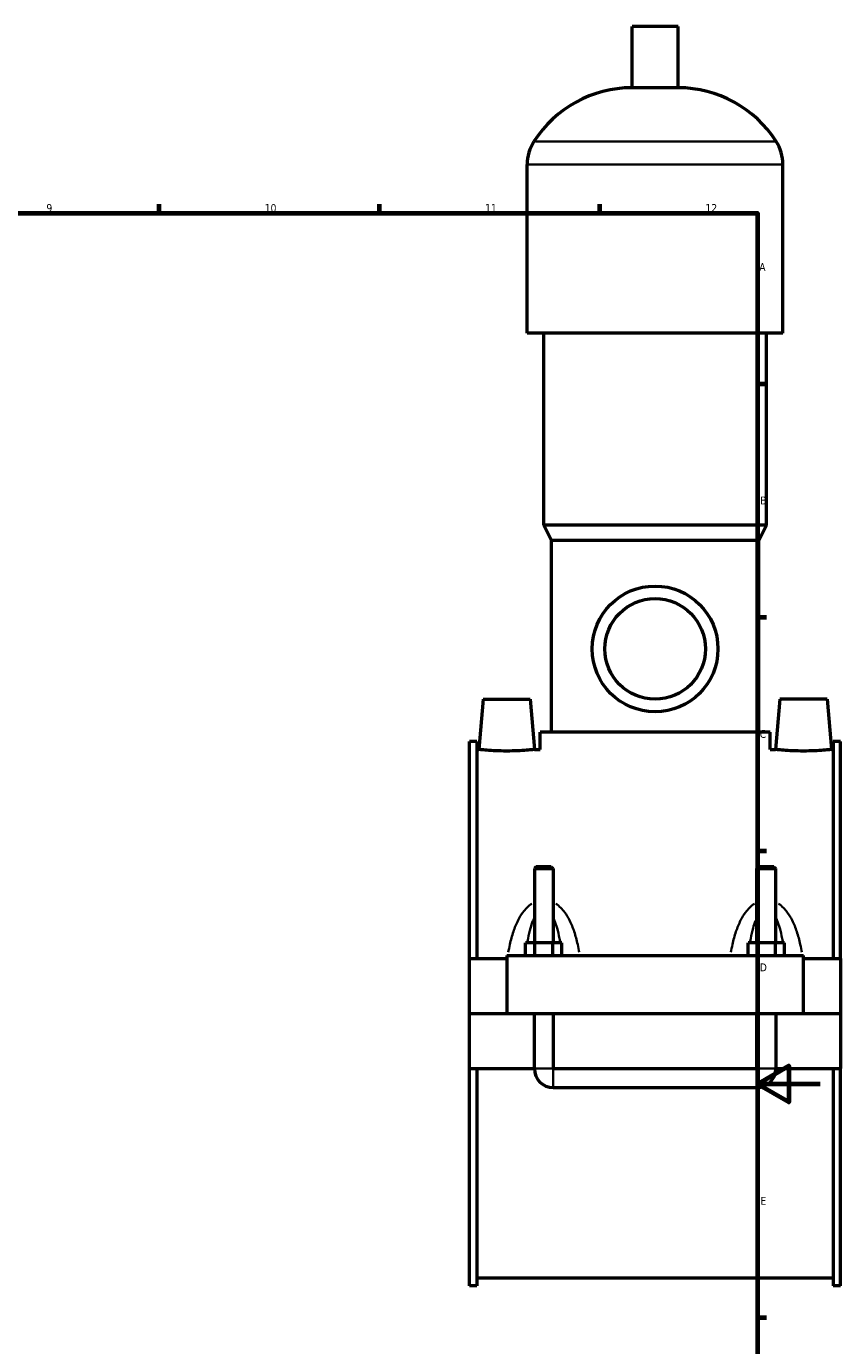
# Model space of a CAD drawing. Header units: millimetres. Extents: x 0 to 965, y -206 to 1211.
# Tile 6 of 8: x 589 to 847, y 214 to 633. Entities that reach past the tile are written whole.
import ezdxf

# ---------------------------------------------------------------- set-up
doc = ezdxf.new("R2010")
doc.units = ezdxf.units.MM
for name, color, linetype, lineweight in [('Border (ISO)', 7, 'Continuous', 70), ('Visible (ISO)', 7, 'Continuous', 50), ('Visible Narrow (ISO)', 7, 'Continuous', 35)]:
    doc.layers.add(name, color=color, linetype=linetype, lineweight=lineweight)
doc.styles.add('Note Text (ISO)', font='tahoma.ttf')

# ---------------------------------------------------------------- blocks, each defined once
blk = doc.blocks.new('Borders Default Border')
at = {"layer": 'Border (ISO)'}
for p, q in [((630.75, 574), (630.75, 576.9)), ((700.83, 574), (700.83, 576.9)), ((770.92, 574), (770.92, 576.9)), ((821, 519.75), (823.9, 519.75)), ((821, 445.5), (823.9, 445.5)), ((821, 371.25), (823.9, 371.25)), ((821, 222.75), (823.9, 222.75))]:
    blk.add_line(p, q, dxfattribs=at)
at = {"layer": 'Border (ISO)', "flags": 128}
for points in [[(20, 20), (20, 574), (821, 574), (821, 20), (20, 20)], [(841, 297), (821, 297), (831, 302.77), (831, 291.23), (821, 297)]]:
    blk.add_lwpolyline(points, dxfattribs=at)
at = {"layer": 'Border (ISO)', "color": 232, "true_color": 0xca0064, "char_height": 2.5, "attachment_point": 7, "style": 'Note Text (ISO)'}
for s, insert in [('9', (594.88, 574.35)), ('10', (664.29, 574.35)), ('11', (734.37, 574.4)), ('12', (804.46, 574.4)), ('A', (821.59, 555.62)), ('B', (821.89, 481.38)), ('C', (821.73, 407.08)), ('D', (821.73, 332.88)), ('E', (821.94, 258.63))]:
    blk.add_mtext(s, dxfattribs=dict(at, insert=insert))

msp = doc.modelspace()

# ---------------------------------------------------------------- linework, layer by layer
at = {"layer": 'Visible (ISO)'}
for p, q in [((795.784, 633.417), (781.144, 633.417)), ((781.144, 613.897), (781.144, 633.417)), ((795.784, 613.897), (795.784, 633.417)), ((795.784, 613.897), (781.144, 613.897)), ((747.797, 535.817), (747.797, 589.497)), ((829.13, 535.817), (829.13, 589.497)), ((829.13, 535.817), (747.797, 535.817)), ((753.084, 474.817), (753.084, 535.817)), ((823.844, 474.817), (823.844, 535.817)), ((823.844, 474.817), (753.084, 474.817)), ((755.524, 469.937), (753.084, 474.817)), ((821.404, 469.937), (823.844, 474.817)), ((821.404, 469.937), (755.524, 469.937)), ((755.524, 408.937), (755.524, 469.937)), ((821.404, 408.937), (821.404, 469.937)), ((733.764, 419.417), (732.364, 403.417)), ((733.764, 419.417), (748.764, 419.417)), ((748.764, 419.417), (750.164, 403.417)), ((828.164, 419.417), (826.764, 403.417)), ((843.164, 419.417), (828.164, 419.417)), ((843.164, 419.417), (844.564, 403.417)), ((825.064, 408.937), (751.864, 408.937)), ((751.864, 403.417), (751.864, 408.937)), ((825.064, 403.417), (825.064, 408.937)), ((729.464, 336.917), (729.464, 405.937)), ((731.824, 405.937), (729.464, 405.937)), ((731.824, 405.937), (731.824, 336.917)), ((731.824, 403.417), (732.364, 403.417)), ((750.164, 403.417), (751.864, 403.417)), ((825.064, 403.417), (826.764, 403.417)), ((844.564, 403.417), (845.104, 403.417)), ((845.104, 405.937), (845.104, 336.917)), ((847.464, 405.937), (845.104, 405.937)), ((847.464, 336.917), (847.464, 405.937)), ((750.664, 366.134), (750.064, 365.534)), ((750.064, 365.534), (756.064, 365.534)), ((750.064, 365.534), (750.064, 341.917)), ((755.464, 366.134), (750.664, 366.134)), ((755.464, 366.134), (756.064, 365.534)), ((756.064, 365.534), (756.064, 341.917)), ((821.464, 366.134), (820.864, 365.534)), ((820.864, 365.534), (826.864, 365.534)), ((820.864, 341.917), (820.864, 365.534)), ((826.264, 366.134), (821.464, 366.134)), ((826.264, 366.134), (826.864, 365.534)), ((826.864, 341.917), (826.864, 365.534)), ((747.29, 337.917), (747.29, 341.917)), ((750.177, 341.917), (747.29, 341.917)), ((750.177, 337.917), (750.177, 341.917)), ((755.95, 341.917), (750.177, 341.917)), ((755.95, 337.917), (755.95, 341.917)), ((758.837, 341.917), (755.95, 341.917)), ((758.837, 337.917), (758.837, 341.917)), ((818.09, 337.917), (818.09, 341.917)), ((820.977, 341.917), (818.09, 341.917)), ((820.977, 337.917), (820.977, 341.917)), ((826.75, 341.917), (820.977, 341.917)), ((826.75, 337.917), (826.75, 341.917)), ((829.637, 341.917), (826.75, 341.917)), ((829.637, 337.917), (829.637, 341.917)), ((729.464, 336.917), (741.264, 336.917)), ((729.464, 319.467), (729.464, 336.917)), ((741.264, 337.917), (741.264, 319.467)), ((741.264, 337.917), (835.664, 337.917)), ((835.664, 319.467), (835.664, 337.917)), ((835.664, 336.917), (847.464, 336.917)), ((847.464, 336.917), (847.464, 319.467)), ((729.464, 319.467), (741.264, 319.467)), ((729.464, 301.917), (729.464, 319.367)), ((750.064, 319.367), (729.464, 319.367)), ((741.264, 319.467), (835.664, 319.467)), ((750.064, 319.467), (750.064, 319.367)), ((750.064, 301.917), (750.064, 319.367)), ((756.064, 319.467), (756.064, 319.367)), ((756.064, 319.367), (756.064, 301.917)), ((820.864, 319.367), (756.064, 319.367)), ((820.864, 319.367), (820.864, 319.467)), ((820.864, 301.917), (820.864, 319.367)), ((826.864, 319.367), (826.864, 319.467)), ((826.864, 319.367), (826.864, 301.917)), ((847.464, 319.367), (826.864, 319.367)), ((835.664, 319.467), (847.464, 319.467)), ((847.464, 319.367), (847.464, 301.917)), ((729.464, 232.897), (729.464, 301.917)), ((729.464, 301.917), (750.064, 301.917)), ((731.824, 301.917), (731.824, 232.897)), ((756.064, 301.917), (820.864, 301.917)), ((826.864, 301.917), (847.464, 301.917)), ((845.104, 301.917), (845.104, 232.897)), ((847.464, 232.897), (847.464, 301.917)), ((756.064, 295.917), (820.864, 295.917)), ((731.824, 235.417), (845.104, 235.417)), ((731.824, 232.897), (729.464, 232.897)), ((847.464, 232.897), (845.104, 232.897))]:
    msp.add_line(p, q, dxfattribs=at)
for radius in [20, 16]:
    msp.add_circle((788.464, 435.417), radius, dxfattribs=at)
for centre, radius, start, end in [((781.144, 576.851), 37.046, 90, 147.38758), ((795.784, 576.851), 37.046, 32.61242, 90), ((761.379, 589.497), 13.582, 147.38758, 180), ((815.549, 589.497), 13.582, 0, 32.61242), ((756.064, 301.917), 6, 180, 270), ((820.864, 301.917), 6, 270, 0)]:
    msp.add_arc(centre, radius, start, end, dxfattribs=at)
for points, knots in [([(750.164, 403.417), (750.164, 403.417), (749.942, 403.392), (749.039, 403.303), (748.358, 403.239), (746.782, 403.12), (745.781, 403.056), (743.583, 402.965), (742.387, 402.94), (740.142, 402.94), (738.947, 402.965), (736.751, 403.055), (735.751, 403.119), (734.174, 403.239), (733.491, 403.303), (732.586, 403.392), (732.364, 403.417), (732.364, 403.417)], [1.3452221, 1.3452221, 1.3452221, 1.3452221, 1.6809341, 1.6809341, 2.0166461, 2.0166461, 2.3535451, 2.3535451, 2.6904442, 2.6904442, 3.0269312, 3.0269312, 3.3634181, 3.3634181, 3.6995418, 3.6995418, 4.0356655, 4.0356655, 4.0356655, 4.0356655]), ([(844.564, 403.417), (844.564, 403.417), (844.341, 403.392), (843.436, 403.303), (842.754, 403.239), (841.177, 403.119), (840.176, 403.055), (837.981, 402.965), (836.785, 402.94), (835.664, 402.94), (834.541, 402.94), (833.344, 402.965), (831.146, 403.056), (830.145, 403.12), (828.57, 403.239), (827.889, 403.303), (826.986, 403.392), (826.764, 403.417), (826.764, 403.417)], [4.0356655, 4.0356655, 4.0356655, 4.0356655, 4.3717892, 4.3717892, 4.7079129, 4.7079129, 5.0443998, 5.0443998, 5.3808868, 5.3808868, 5.3808868, 5.7177858, 5.7177858, 6.0546849, 6.0546849, 6.3903969, 6.3903969, 6.7261089, 6.7261089, 6.7261089, 6.7261089])]:
    msp.add_open_spline(points, degree=3, knots=knots, dxfattribs=at)
at = {"layer": 'Visible Narrow (ISO)'}
for p, q in [((826.515, 596.817), (750.413, 596.817)), ((828.63, 589.497), (748.298, 589.497)), ((750.101, 301.917), (756.027, 301.917)), ((756.064, 295.954), (756.064, 301.88)), ((820.864, 295.954), (820.864, 301.88)), ((826.827, 301.917), (820.901, 301.917))]:
    msp.add_line(p, q, dxfattribs=at)
for points, knots in [([(749.238, 354.378), (748.662, 354.003), (748.132, 353.559), (747.201, 352.624), (746.793, 352.139), (745.834, 350.839), (745.327, 349.988), (744.295, 347.951), (743.81, 346.74), (742.951, 344.171), (742.586, 342.808), (742.091, 340.593), (741.926, 339.758), (741.777, 338.916)], [-2.4759898, -2.4759898, -2.4759898, -2.4759898, -2.2693497, -2.2693497, -2.0799642, -2.0799642, -1.7868837, -1.7868837, -1.4058791, -1.4058791, -0.9999383, -0.9999383, -0.7577452, -0.7577452, -0.7577452, -0.7577452]), ([(764.35, 338.916), (764.202, 339.758), (764.036, 340.593), (763.542, 342.808), (763.177, 344.171), (762.317, 346.74), (761.832, 347.951), (760.801, 349.988), (760.294, 350.839), (759.335, 352.139), (758.926, 352.624), (757.995, 353.559), (757.465, 354.003), (756.89, 354.378)], [-5.008575, -5.008575, -5.008575, -5.008575, -4.7663819, -4.7663819, -4.360441, -4.360441, -3.9794364, -3.9794364, -3.686356, -3.686356, -3.4969705, -3.4969705, -3.2903304, -3.2903304, -3.2903304, -3.2903304]), ([(820.038, 354.378), (819.462, 354.003), (818.932, 353.559), (818.001, 352.624), (817.593, 352.139), (816.634, 350.839), (816.127, 349.988), (815.095, 347.951), (814.61, 346.74), (813.751, 344.171), (813.386, 342.808), (812.891, 340.593), (812.726, 339.758), (812.577, 338.916)], [-2.4759898, -2.4759898, -2.4759898, -2.4759898, -2.2693497, -2.2693497, -2.0799642, -2.0799642, -1.7868838, -1.7868838, -1.4058792, -1.4058792, -0.9999381, -0.9999381, -0.7577452, -0.7577452, -0.7577452, -0.7577452]), ([(835.15, 338.916), (835.002, 339.758), (834.836, 340.593), (834.342, 342.808), (833.977, 344.171), (833.117, 346.74), (832.632, 347.951), (831.601, 349.988), (831.094, 350.839), (830.135, 352.139), (829.726, 352.624), (828.795, 353.559), (828.265, 354.003), (827.69, 354.378)], [-5.008575, -5.008575, -5.008575, -5.008575, -4.766382, -4.766382, -4.360441, -4.360441, -3.9794364, -3.9794364, -3.6863559, -3.6863559, -3.4969705, -3.4969705, -3.2903304, -3.2903304, -3.2903304, -3.2903304]), ([(747.889, 342.357), (747.944, 342.681), (748.002, 343.003), (748.277, 344.463), (748.528, 345.573), (749.062, 347.441), (749.324, 348.22), (749.713, 349.156), (749.805, 349.363), (749.9, 349.564)], [1.29905548, 1.29905548, 1.29905548, 1.29905548, 1.40587912, 1.40587912, 1.78688373, 1.78688373, 2.07996419, 2.07996419, 2.16559995, 2.16559995, 2.16559995, 2.16559995]), ([(756.228, 349.564), (756.323, 349.363), (756.414, 349.156), (756.804, 348.22), (757.066, 347.441), (757.599, 345.573), (757.85, 344.463), (758.126, 343.003), (758.183, 342.681), (758.238, 342.357)], [3.60072022, 3.60072022, 3.60072022, 3.60072022, 3.68635598, 3.68635598, 3.97943644, 3.97943644, 4.36044104, 4.36044104, 4.46726469, 4.46726469, 4.46726469, 4.46726469]), ([(818.689, 342.357), (818.744, 342.681), (818.802, 343.003), (819.077, 344.463), (819.328, 345.573), (819.862, 347.441), (820.124, 348.22), (820.513, 349.156), (820.605, 349.363), (820.7, 349.564)], [1.29905548, 1.29905548, 1.29905548, 1.29905548, 1.4058792, 1.4058792, 1.78688378, 1.78688378, 2.07996422, 2.07996422, 2.16559995, 2.16559995, 2.16559995, 2.16559995]), ([(827.028, 349.564), (827.123, 349.363), (827.214, 349.156), (827.604, 348.22), (827.866, 347.441), (828.399, 345.573), (828.65, 344.463), (828.926, 343.003), (828.983, 342.681), (829.038, 342.357)], [3.60072022, 3.60072022, 3.60072022, 3.60072022, 3.68635594, 3.68635594, 3.97943639, 3.97943639, 4.36044097, 4.36044097, 4.46726469, 4.46726469, 4.46726469, 4.46726469])]:
    msp.add_open_spline(points, degree=3, knots=knots, dxfattribs=at)

# ---------------------------------------------------------------- block references
msp.add_blockref('Borders Default Border', (0, 0))

doc.saveas('drawing.dxf')
